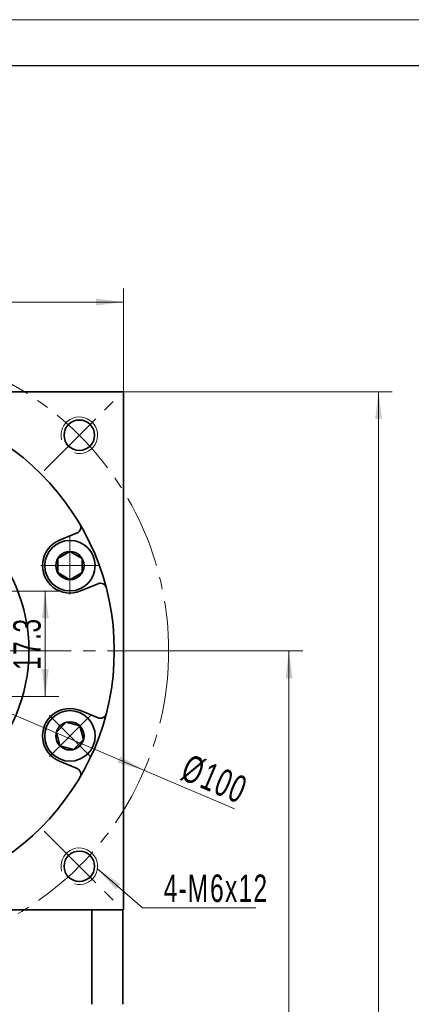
# Model space of a CAD drawing. Header units: millimetres. Extents: x 3134 to 3768, y -248 to 215.
# Tile 6 of 6: x 3557 to 3621, y 39 to 201. Entities that reach past the tile are written whole.
import ezdxf

# ---------------------------------------------------------------- set-up
doc = ezdxf.new("R2010")
doc.units = ezdxf.units.MM
doc.set_wipeout_variables(frame=1)
doc.linetypes.add('点画线', pattern=[18, 12, -2, 2, -2])
doc.layers.get('0').update_dxf_attribs({"lineweight": 35})
for name, color, linetype, lineweight in [('中心线层', 1, '点画线', 18), ('图框_外框线', 7, 'Continuous', 18), ('尺寸线层', 3, 'Continuous', 18), ('粗实线层', 7, 'Continuous', 35)]:
    doc.layers.add(name, color=color, linetype=linetype, lineweight=lineweight)
doc.styles.add('标准', font='txt', dxfattribs={"width": 0.667})
doc.dimstyles.new('a4-1-1', dxfattribs={"dimtxt": 3, "dimasz": 3, "dimexe": 1.5, "dimexo": 0, "dimgap": 0.5, "dimtad": 1, "dimdec": 3, "dimdsep": 46, "dimtxsty": '标准', "dimblk": '_CAXARROW', "dimcen": 0, "dimdle": 6, "dimazin": 2, "dimtfac": 0.707107, "dimtdec": 3, "dimtix": 1, "dimtmove": 2, "dimatfit": 3, "dimfxl": 0, "dimfrac": 2, "dimtolj": 1, "dimarcsym": 0})

# ---------------------------------------------------------------- blocks, each defined once
blk = doc.blocks.new('*X11')
at = {"layer": '尺寸线层', "linetype": 'Continuous'}
for points in [[(3489.11, 154.45), (3493.61, 155.02), (3493.61, 153.89)], [(3574.11, 154.45), (3569.61, 155.02), (3569.61, 153.89)]]:
    blk.add_hatch(color=0, dxfattribs=at).paths.add_polyline_path(points, flags=0)
at = {"layer": '尺寸线层', "color": 0, "linetype": 'Continuous'}
for p, q in [((3489.11, 139.75), (3489.11, 156.7)), ((3574.11, 139.75), (3574.11, 156.7)), ((3489.11, 154.45), (3574.11, 154.45))]:
    blk.add_line(p, q, dxfattribs=at)
at = {"layer": '尺寸线层', "color": 0, "insert": (3531.61, 157.43), "char_height": 4.5, "width": 9, "attachment_point": 5, "line_spacing_factor": 1.15057, "style": '标准'}
blk.add_mtext('\\T1.1;85', dxfattribs=at)
blk = doc.blocks.new('_CAXARROW')
blk.add_hatch(color=0).paths.add_polyline_path([(0, 0), (-1, 0.125), (-1, -0.125)], flags=0)
blk = doc.blocks.new('*X14')
at = {"layer": '尺寸线层', "linetype": 'Continuous'}
blk.add_hatch(color=0, dxfattribs=at).paths.add_polyline_path([(-8.63, 6.42), (-4.86, 3.89), (-5.6, 3.04)], flags=0)
at = {"layer": '尺寸线层', "color": 0, "linetype": 'Continuous'}
blk.add_line((-8.63, 6.42), (-1.23, 0), dxfattribs=at)
at = {"layer": '尺寸线层', "color": 0}
for p, q in [((-1.23, 0), (0, 0)), ((0, 0), (17.35, 0)), ((0, 0), (0, 0))]:
    blk.add_line(p, q, dxfattribs=at)
at = {"layer": '尺寸线层', "color": 0, "insert": (2.25, 0.9), "char_height": 4.5, "width": 30.2032, "attachment_point": 7, "line_spacing_factor": 1.15057, "style": '标准'}
blk.add_mtext('\\T1.1;4-M6x12', dxfattribs=at)
blk = doc.blocks.new('*X15')
at = {"layer": '中心线层', "linetype": '点画线', "lineweight": 18}
for p, q in [((0, -4.76), (0, 4.76)), ((-4.76, 0), (4.76, 0))]:
    blk.add_line(p, q, dxfattribs=at)
at = {"layer": '粗实线层'}
for p, q in [((-2.31, 0), (-1.15, 2)), ((-1.15, 2), (1.15, 2)), ((2.31, 0), (1.15, 2)), ((2.31, 0), (1.15, 2)), ((-2.31, 0), (-1.15, -2)), ((2.31, 0), (1.15, -2)), ((-1.15, -2), (1.15, -2))]:
    blk.add_line(p, q, dxfattribs=at)
blk.add_circle((0, 0), 2.31, dxfattribs=at)
for start, end in [(0, 180), (180, 360)]:
    blk.add_arc((0, 0), 4.14, start, end, dxfattribs=at)
blk = doc.blocks.new('*X16')
at = {"layer": '尺寸线层', "linetype": 'Continuous'}
for points in [[(3601.26, 97.25), (3601.83, 92.75), (3600.7, 92.75)], [(3601.26, -87.25), (3601.83, -82.75), (3600.7, -82.75)]]:
    blk.add_hatch(color=0, dxfattribs=at).paths.add_polyline_path(points, flags=0)
at = {"layer": '尺寸线层', "color": 0, "linetype": 'Continuous'}
for p, q in [((3581.51, 97.25), (3603.51, 97.25)), ((3601.26, 97.25), (3601.26, -87.25)), ((3576.51, -87.25), (3603.51, -87.25))]:
    blk.add_line(p, q, dxfattribs=at)
at = {"layer": '尺寸线层', "color": 0, "insert": (3598.29, 5), "char_height": 4.5, "width": 20.8061, "attachment_point": 5, "rotation": 90, "line_spacing_factor": 1.15057, "style": '标准'}
blk.add_mtext('\\T1.1;184.5', dxfattribs=at)
blk = doc.blocks.new('*X17')
at = {"layer": '尺寸线层', "linetype": 'Continuous'}
for points in [[(3615.95, 139.75), (3616.51, 135.25), (3615.39, 135.25)], [(3615.95, -87.25), (3616.51, -82.75), (3615.39, -82.75)]]:
    blk.add_hatch(color=0, dxfattribs=at).paths.add_polyline_path(points, flags=0)
at = {"layer": '尺寸线层', "color": 0, "linetype": 'Continuous'}
for p, q in [((3574.11, 139.75), (3618.2, 139.75)), ((3615.95, 139.75), (3615.95, -87.25)), ((3576.51, -87.25), (3618.2, -87.25))]:
    blk.add_line(p, q, dxfattribs=at)
at = {"layer": '尺寸线层', "color": 0, "insert": (3612.97, 26.25), "char_height": 4.5, "width": 11.8957, "attachment_point": 5, "rotation": 90, "line_spacing_factor": 1.15057, "style": '标准'}
blk.add_mtext('\\T1.1;227', dxfattribs=at)
blk = doc.blocks.new('*X30')
at = {"layer": '尺寸线层', "linetype": 'Continuous'}
for points in [[(3485.52, 116.87), (3489.44, 114.58), (3489.88, 115.62)], [(3577.5, 77.63), (3573.14, 78.88), (3573.58, 79.92)]]:
    blk.add_hatch(color=0, dxfattribs=at).paths.add_polyline_path(points, flags=0)
at = {"layer": '尺寸线层', "color": 0, "linetype": 'Continuous'}
blk.add_line((3592.32, 71.31), (3485.52, 116.87), dxfattribs=at)
at = {"layer": '尺寸线层', "color": 0, "insert": (3589.05, 76.16), "char_height": 4.5, "width": 19.6444, "attachment_point": 5, "rotation": 336.8999, "line_spacing_factor": 1.15057, "style": '标准'}
blk.add_mtext('\\T1.1;%%C100', dxfattribs=at)
blk = doc.blocks.new('*X32')
at = {"layer": '尺寸线层', "color": 0, "char_height": 4.5, "attachment_point": 1, "line_spacing_factor": 1.15057, "style": '标准'}
for s, insert, width in [('\\T1.1;%%P0.009', (3525.87, 117.71), 62.3014), ('\\T1.1;5', (3522.83, 117.71), 70.2537)]:
    blk.add_mtext(s, dxfattribs=dict(at, insert=insert, width=width))
blk = doc.blocks.new('*X31')
at = {"layer": '尺寸线层', "linetype": 'Continuous'}
for points in [[(3529.11, 111.59), (3524.61, 111.03), (3524.61, 112.16)], [(3534.11, 111.59), (3538.61, 111.03), (3538.61, 112.16)]]:
    blk.add_hatch(color=0, dxfattribs=at).paths.add_polyline_path(points, flags=0)
at = {"layer": '尺寸线层', "color": 0, "linetype": 'Continuous'}
for p, q in [((3529.11, 107.05), (3529.11, 113.84)), ((3534.11, 107.05), (3534.11, 113.84)), ((3543.11, 111.59), (3520.11, 111.59))]:
    blk.add_line(p, q, dxfattribs=at)
at = {"layer": '尺寸线层', "color": 0}
blk.add_blockref('*X32', (0, 0), dxfattribs=at)
blk = doc.blocks.new('*X33')
at = {"layer": '尺寸线层', "linetype": 'Continuous'}
for points in [[(3561.28, 107.05), (3561.85, 102.55), (3560.72, 102.55)], [(3561.28, 89.75), (3561.85, 94.25), (3560.72, 94.25)]]:
    blk.add_hatch(color=0, dxfattribs=at).paths.add_polyline_path(points, flags=0)
at = {"layer": '尺寸线层', "color": 0, "linetype": 'Continuous'}
for p, q in [((3534.11, 107.05), (3563.53, 107.05)), ((3561.28, 107.05), (3561.28, 89.75)), ((3531.61, 89.75), (3563.53, 89.75))]:
    blk.add_line(p, q, dxfattribs=at)
at = {"layer": '尺寸线层', "color": 0, "insert": (3558.31, 98.4), "char_height": 4.5, "width": 16.432, "attachment_point": 5, "rotation": 90, "line_spacing_factor": 1.15057, "style": '标准'}
blk.add_mtext('\\T1.1;17.3', dxfattribs=at)

msp = doc.modelspace()

# ---------------------------------------------------------------- linework, layer by layer
at = {"color": 7, "linetype": 'Continuous', "lineweight": 0}
for centre in [(3566.8658, 132.6061), (3566.8658, 132.6061), (3566.8658, 61.8954), (3566.8658, 61.8954)]:
    msp.add_arc(centre, 3, 255, 195, dxfattribs=at)
at = {"layer": '中心线层'}
for p, q in [((3561.0857, 126.826), (3572.746, 138.4863)), ((3481.5105, 97.2508), (3581.5105, 97.2508)), ((3561.0857, 67.6755), (3572.746, 56.0153))]:
    msp.add_line(p, q, dxfattribs=at)
msp.add_circle((3531.5105, 97.2508), 50, dxfattribs=at)
at = {"layer": '粗实线层'}
for p, q in [((3574.1095, 139.7508), (3489.1095, 139.7508)), ((3574.1095, 139.7508), (3574.1095, 54.7508)), ((3563.609, 115.3762), (3566.4916, 116.5702)), ((3567.0532, 107.0613), (3569.9358, 108.2553)), ((3567.0532, 87.4403), (3569.9358, 86.2463)), ((3563.609, 79.1254), (3566.4916, 77.9314)), ((3489.1095, 54.7508), (3574.1095, 54.7508)), ((3568.9428, 39.2512), (3568.9428, 54.7508)), ((3574.0105, 39.2512), (3574.0105, 54.7508))]:
    msp.add_line(p, q, dxfattribs=at)
for centre, radius in [((3531.6095, 97.2508), 41), ((3566.8658, 132.6061), 2.5), ((3531.6095, 97.2508), 27), ((3566.8658, 61.8954), 2.5)]:
    msp.add_circle(centre, radius, dxfattribs=at)
for centre, radius, start, end in [((3566.1089, 117.4941), 1, 292.50004, 30.403116), ((3565.3311, 111.2187), 4.5, 112.5, 292.5), ((3570.3184, 107.3314), 1, 14.596884, 112.49996), ((3565.3311, 83.2828), 4.5, 67.5, 247.5), ((3570.3184, 87.1702), 1, 247.50004, 345.403116), ((3566.1089, 77.0075), 1, 329.596884, 67.49996)]:
    msp.add_arc(centre, radius, start, end, dxfattribs=at)

# ---------------------------------------------------------------- block references
at = {"layer": '尺寸线层'}
msp.add_blockref('*X14', (3578.4652, 55.0761), dxfattribs=at)

# ---------------------------------------------------------------- dimensions: what is measured, and where the dimension line sits
dim = msp.add_linear_dim(base=(3574.1095, 154.4548), p1=(3489.1095, 139.7508), p2=(3574.1095, 139.7508), dimstyle='a4-1-1', override={"dimsah": 1, "dimtfill": 1, "dimtzin": 8}, dxfattribs=at)
dim.commit()
dim.dimension.update_dxf_attribs({"geometry": '*X11', "text_midpoint": (3531.6095, 157.4305)})
for base, p1, picture, middle in [((3615.9477, -87.2492), (3574.1095, 139.7508), '*X17', (3612.9721, 26.2508)), ((3601.2627, -87.2492), (3581.5105, 97.2508), '*X16', (3598.2871, 5.0008))]:
    dim = msp.add_linear_dim(base=base, p1=p1, p2=(3576.5105, -87.2492), angle=270, dimstyle='a4-1-1', override={"dimsah": 1, "dimtfill": 1, "dimtzin": 8}, dxfattribs=at)
    dim.commit()
    dim.dimension.update_dxf_attribs({"geometry": picture, "text_midpoint": middle})

# ---------------------------------------------------------------- next in the draw order: wipeouts: each hides what was drawn before it
for points in [[(3565.3311, 107.0787), (3565.3554, 107.0788), (3565.3796, 107.079), (3565.4039, 107.0794), (3565.4282, 107.0799), (3565.4524, 107.0805), (3565.4767, 107.0813), (3565.5009, 107.0822), (3565.5251, 107.0833), (3565.5494, 107.0845), (3565.5736, 107.0858), (3565.5978, 107.0873), (3565.622, 107.089), (3565.6462, 107.0907), (3565.6704, 107.0926), (3565.6946, 107.0947), (3565.7188, 107.0969), (3565.7429, 107.0993), (3565.767, 107.1017), (3565.7912, 107.1044), (3565.8153, 107.1071), (3565.8394, 107.11), (3565.8634, 107.1131), (3565.8875, 107.1163), (3565.9115, 107.1196), (3565.9355, 107.1231), (3565.9595, 107.1267), (3565.9835, 107.1304), (3566.0074, 107.1343), (3566.0314, 107.1384), (3566.0553, 107.1425), (3566.0553, 107.1425), (3566.2439, 107.1806), (3566.4307, 107.2274), (3566.615, 107.2828), (3566.7966, 107.3468), (3566.975, 107.4191), (3567.1498, 107.4996), (3567.3207, 107.5881), (3567.4873, 107.6845), (3567.6493, 107.7886), (3567.8062, 107.9001), (3567.9578, 108.0187), (3568.1037, 108.1442), (3568.2436, 108.2764), (3568.3772, 108.415), (3568.5042, 108.5596), (3568.6244, 108.71), (3568.7375, 108.8658), (3568.8432, 109.0267), (3568.9413, 109.1923), (3569.0315, 109.3623), (3569.1138, 109.5363), (3569.188, 109.7139), (3569.2537, 109.8948), (3569.311, 110.0786), (3569.3597, 110.2648), (3569.3997, 110.4531), (3569.4309, 110.6431), (3569.4532, 110.8343), (3569.4666, 111.0263), (3569.4711, 111.2187), (3569.4711, 111.2187), (3569.4666, 111.4112), (3569.4532, 111.6032), (3569.4309, 111.7944), (3569.3997, 111.9843), (3569.3597, 112.1726), (3569.311, 112.3588), (3569.2537, 112.5426), (3569.188, 112.7235), (3569.1138, 112.9012), (3569.0315, 113.0752), (3568.9413, 113.2452), (3568.8432, 113.4108), (3568.7375, 113.5717), (3568.6244, 113.7275), (3568.5042, 113.8778), (3568.3772, 114.0224), (3568.2436, 114.161), (3568.1037, 114.2932), (3567.9578, 114.4188), (3567.8062, 114.5374), (3567.6493, 114.6488), (3567.4873, 114.7529), (3567.3207, 114.8493), (3567.1498, 114.9379), (3566.975, 115.0184), (3566.7966, 115.0907), (3566.615, 115.1546), (3566.4307, 115.21), (3566.2439, 115.2568), (3566.0553, 115.2949), (3566.0553, 115.2949), (3566.0314, 115.2991), (3566.0074, 115.3031), (3565.9835, 115.307), (3565.9595, 115.3108), (3565.9355, 115.3144), (3565.9115, 115.3178), (3565.8875, 115.3212), (3565.8634, 115.3244), (3565.8394, 115.3274), (3565.8153, 115.3303), (3565.7912, 115.3331), (3565.767, 115.3357), (3565.7429, 115.3382), (3565.7188, 115.3405), (3565.6946, 115.3427), (3565.6704, 115.3448), (3565.6462, 115.3467), (3565.622, 115.3485), (3565.5978, 115.3501), (3565.5736, 115.3516), (3565.5494, 115.353), (3565.5251, 115.3542), (3565.5009, 115.3552), (3565.4767, 115.3562), (3565.4524, 115.3569), (3565.4282, 115.3576), (3565.4039, 115.3581), (3565.3796, 115.3584), (3565.3554, 115.3587), (3565.3311, 115.3587), (3565.3311, 115.3587), (3565.1144, 115.353), (3564.8984, 115.336), (3564.6835, 115.3078), (3564.4704, 115.2683), (3564.2596, 115.2177), (3564.0518, 115.1561), (3563.8475, 115.0837), (3563.6472, 115.0008), (3563.4516, 114.9075), (3563.2611, 114.8041), (3563.0763, 114.6908), (3562.8977, 114.5681), (3562.7257, 114.4361), (3562.5609, 114.2953), (3562.4037, 114.1461), (3562.2545, 113.9889), (3562.1137, 113.8241), (3561.9818, 113.6522), (3561.859, 113.4735), (3561.7458, 113.2887), (3561.6423, 113.0982), (3561.549, 112.9026), (3561.4661, 112.7024), (3561.3937, 112.4981), (3561.3322, 112.2902), (3561.2816, 112.0795), (3561.2421, 111.8664), (3561.2138, 111.6515), (3561.1968, 111.4354), (3561.1911, 111.2187), (3561.1911, 111.2187), (3561.1968, 111.0021), (3561.2138, 110.786), (3561.2421, 110.5711), (3561.2816, 110.358), (3561.3322, 110.1472), (3561.3937, 109.9394), (3561.4661, 109.7351), (3561.549, 109.5348), (3561.6423, 109.3392), (3561.7458, 109.1487), (3561.859, 108.9639), (3561.9818, 108.7853), (3562.1137, 108.6133), (3562.2545, 108.4485), (3562.4037, 108.2913), (3562.5609, 108.1421), (3562.7257, 108.0013), (3562.8977, 107.8694), (3563.0763, 107.7466), (3563.2611, 107.6334), (3563.4516, 107.53), (3563.6472, 107.4366), (3563.8475, 107.3537), (3564.0518, 107.2813), (3564.2596, 107.2198), (3564.4704, 107.1692), (3564.6835, 107.1297), (3564.8984, 107.1014), (3565.1144, 107.0844)], [(3562.4037, 80.3554), (3562.4209, 80.3383), (3562.4382, 80.3213), (3562.4556, 80.3044), (3562.4731, 80.2876), (3562.4907, 80.2709), (3562.5084, 80.2543), (3562.5262, 80.2378), (3562.5441, 80.2214), (3562.5621, 80.2051), (3562.5802, 80.189), (3562.5984, 80.1729), (3562.6166, 80.1569), (3562.635, 80.1411), (3562.6535, 80.1253), (3562.672, 80.1097), (3562.6907, 80.0942), (3562.7094, 80.0787), (3562.7282, 80.0634), (3562.7471, 80.0482), (3562.7661, 80.0331), (3562.7852, 80.0182), (3562.8044, 80.0033), (3562.8237, 79.9886), (3562.843, 79.9739), (3562.8624, 79.9594), (3562.882, 79.945), (3562.9016, 79.9307), (3562.9212, 79.9165), (3562.941, 79.9024), (3562.9609, 79.8885), (3562.9609, 79.8885), (3563.1212, 79.782), (3563.2863, 79.683), (3563.4559, 79.5919), (3563.6295, 79.5087), (3563.8067, 79.4337), (3563.9873, 79.367), (3564.1708, 79.3088), (3564.3567, 79.2591), (3564.5448, 79.2182), (3564.7346, 79.186), (3564.9257, 79.1627), (3565.1176, 79.1483), (3565.31, 79.1429), (3565.5025, 79.1464), (3565.6946, 79.1588), (3565.8859, 79.1802), (3566.076, 79.2104), (3566.2645, 79.2494), (3566.451, 79.2972), (3566.635, 79.3535), (3566.8162, 79.4184), (3566.9943, 79.4916), (3567.1687, 79.573), (3567.3392, 79.6624), (3567.5053, 79.7597), (3567.6667, 79.8645), (3567.8231, 79.9768), (3567.974, 80.0962), (3568.1193, 80.2225), (3568.2585, 80.3554), (3568.2585, 80.3554), (3568.3914, 80.4946), (3568.5177, 80.6399), (3568.6371, 80.7909), (3568.7494, 80.9473), (3568.8543, 81.1087), (3568.9515, 81.2748), (3569.0409, 81.4452), (3569.1224, 81.6197), (3569.1956, 81.7977), (3569.2604, 81.9789), (3569.3168, 82.163), (3569.3645, 82.3495), (3569.4035, 82.5379), (3569.4338, 82.7281), (3569.4551, 82.9194), (3569.4676, 83.1114), (3569.4711, 83.3039), (3569.4656, 83.4963), (3569.4512, 83.6883), (3569.4279, 83.8793), (3569.3958, 84.0691), (3569.3548, 84.2572), (3569.3052, 84.4432), (3569.2469, 84.6267), (3569.1802, 84.8072), (3569.1052, 84.9845), (3569.0221, 85.1581), (3568.9309, 85.3276), (3568.832, 85.4927), (3568.7255, 85.6531), (3568.7255, 85.6531), (3568.7115, 85.6729), (3568.6974, 85.6927), (3568.6833, 85.7124), (3568.669, 85.732), (3568.6546, 85.7515), (3568.64, 85.7709), (3568.6254, 85.7903), (3568.6106, 85.8096), (3568.5958, 85.8287), (3568.5808, 85.8478), (3568.5657, 85.8668), (3568.5505, 85.8857), (3568.5352, 85.9046), (3568.5198, 85.9233), (3568.5042, 85.9419), (3568.4886, 85.9605), (3568.4729, 85.9789), (3568.457, 85.9973), (3568.441, 86.0156), (3568.425, 86.0338), (3568.4088, 86.0518), (3568.3925, 86.0698), (3568.3761, 86.0877), (3568.3596, 86.1055), (3568.343, 86.1232), (3568.3263, 86.1408), (3568.3095, 86.1583), (3568.2926, 86.1757), (3568.2756, 86.193), (3568.2585, 86.2103), (3568.2585, 86.2103), (3568.1013, 86.3595), (3567.9365, 86.5002), (3567.7645, 86.6322), (3567.5859, 86.7549), (3567.4011, 86.8682), (3567.2106, 86.9716), (3567.015, 87.0649), (3566.8148, 87.1479), (3566.6104, 87.2202), (3566.4026, 87.2818), (3566.1919, 87.3324), (3565.9788, 87.3719), (3565.7639, 87.4002), (3565.5478, 87.4172), (3565.3311, 87.4228), (3565.1144, 87.4172), (3564.8984, 87.4002), (3564.6835, 87.3719), (3564.4704, 87.3324), (3564.2596, 87.2818), (3564.0518, 87.2202), (3563.8475, 87.1479), (3563.6472, 87.0649), (3563.4516, 86.9716), (3563.2611, 86.8682), (3563.0763, 86.7549), (3562.8977, 86.6322), (3562.7257, 86.5002), (3562.5609, 86.3595), (3562.4037, 86.2103), (3562.4037, 86.2103), (3562.2545, 86.053), (3562.1137, 85.8882), (3561.9818, 85.7163), (3561.859, 85.5376), (3561.7458, 85.3528), (3561.6423, 85.1624), (3561.549, 84.9667), (3561.4661, 84.7665), (3561.3937, 84.5622), (3561.3322, 84.3543), (3561.2816, 84.1436), (3561.2421, 83.9305), (3561.2138, 83.7156), (3561.1968, 83.4995), (3561.1911, 83.2828), (3561.1968, 83.0662), (3561.2138, 82.8501), (3561.2421, 82.6352), (3561.2816, 82.4221), (3561.3322, 82.2113), (3561.3937, 82.0035), (3561.4661, 81.7992), (3561.549, 81.5989), (3561.6423, 81.4033), (3561.7458, 81.2128), (3561.859, 81.028), (3561.9818, 80.8494), (3562.1137, 80.6774), (3562.2545, 80.5126)]]:
    msp.add_wipeout(points).dxf.layer = '粗实线层'

# ---------------------------------------------------------------- next in the draw order: linework, layer by layer
at = {"layer": '图框_外框线', "color": 3}
msp.add_lwpolyline([(3133.8367, -247.8141), (3768.207, -247.8141), (3768.207, 200.7763), (3133.8367, 200.7763)], close=True, dxfattribs=at)
at = {"layer": '图框_外框线', "color": 3, "lineweight": 25}
msp.add_lwpolyline([(3171.5968, -240.2621), (3760.655, -240.2621), (3760.655, 193.2243), (3171.5968, 193.2243)], close=True, dxfattribs=at)

# ---------------------------------------------------------------- next in the draw order: block references
at = {"layer": '粗实线层'}
for p, rotation in [((3565.3311, 111.2187), 270), ((3565.3311, 83.2828), 225.0000000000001)]:
    msp.add_blockref('*X15', p, dxfattribs=dict(at, rotation=rotation))

# ---------------------------------------------------------------- next in the draw order: dimensions: what is measured, and where the dimension line sits
at = {"layer": '尺寸线层'}
dim = msp.add_linear_dim(base=(3529.1095, 111.5949), p1=(3534.1095, 107.0508), p2=(3529.1095, 107.0508), text='\\A1;5{\\H1x;%%P0.009}', dimstyle='a4-1-1', override={"dimsah": 1, "dimtfac": 1, "dimtfill": 1, "dimtolj": 0, "dimtzin": 8}, dxfattribs=at)
dim.commit()
dim.dimension.update_dxf_attribs({"geometry": '*X31', "text_midpoint": (3531.6095, 115.4274)})
dim = msp.add_diameter_dim_2p(p1=(3485.5195, 116.8677), p2=(3577.5016, 77.6339), dimstyle='a4-1-1', override={"dimpost": '%%C<>', "dimsah": 1, "dimtfill": 1, "dimtzin": 8}, dxfattribs=at)
dim.commit()
dim.dimension.update_dxf_attribs({"geometry": '*X30', "text_midpoint": (3587.8039, 73.2395), "dimtype": 163})
dim = msp.add_linear_dim(base=(3561.2848, 89.7508), p1=(3534.1095, 107.0508), p2=(3531.6095, 89.7508), angle=270, dimstyle='a4-1-1', override={"dimsah": 1, "dimtfill": 1, "dimtzin": 8}, dxfattribs=at)
dim.commit()
dim.dimension.update_dxf_attribs({"geometry": '*X33', "text_midpoint": (3558.3091, 98.4008)})

doc.saveas('drawing.dxf')
